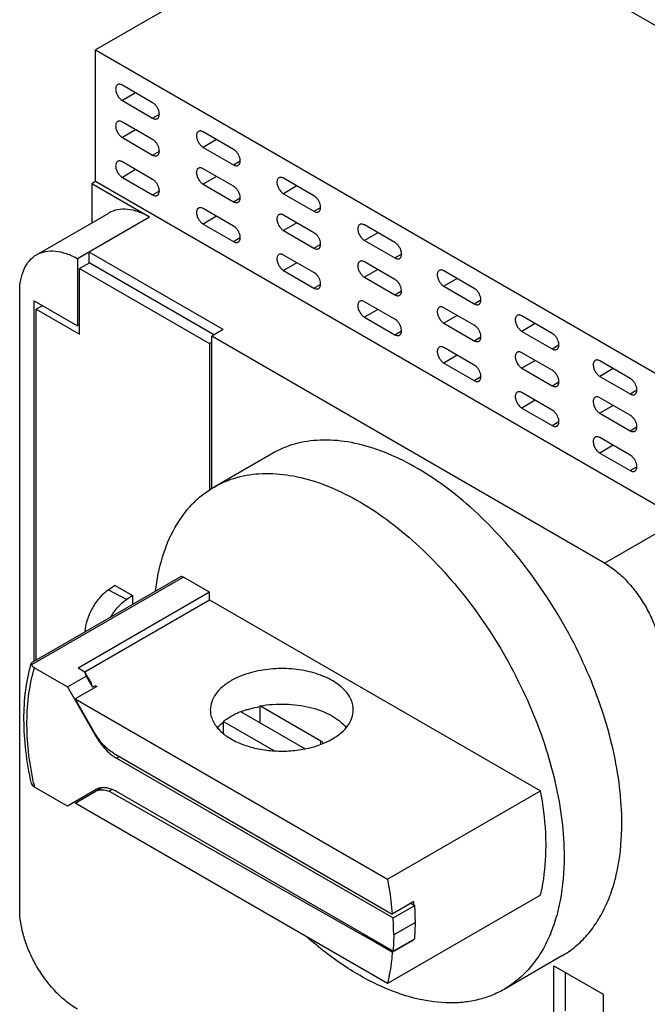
# Model space of a CAD drawing. Header units: millimetres. Extents: x 13 to 102, y 24 to 137.
# Tile 2 of 5: x 13 to 44, y 48 to 96. Entities that reach past the tile are written whole.
import ezdxf

# ---------------------------------------------------------------- set-up
doc = ezdxf.new("R2010")
doc.units = ezdxf.units.MM
doc.header["$LTSCALE"] = 10.491596
doc.layers.add('00_COMPONENTS', color=7, linetype='CONTINUOUS')

msp = doc.modelspace()

# ---------------------------------------------------------------- linework, layer by layer
at = {"layer": '00_COMPONENTS', "color": 7, "linetype": 'Continuous'}
for p, q in [((31.658, 103.309), (16.915, 94.797)), ((62.912, 85.265), (31.446, 103.432)), ((16.915, 88.347), (16.915, 94.797)), ((16.915, 94.797), (48.381, 76.631)), ((19.714, 92.213), (18.229, 93.07)), ((18.88, 92.695), (18.229, 92.312)), ((18.229, 92.312), (19.714, 91.455)), ((19.714, 91.455), (20.042, 91.648)), ((19.714, 90.408), (18.229, 91.266)), ((18.88, 90.89), (18.229, 90.508)), ((23.674, 89.927), (22.189, 90.784)), ((18.229, 90.508), (19.714, 89.651)), ((22.839, 90.408), (22.189, 90.026)), ((19.714, 89.651), (20.042, 89.843)), ((22.189, 90.026), (23.674, 89.169)), ((19.714, 88.457), (18.229, 89.314)), ((23.674, 89.169), (24.002, 89.362)), ((18.88, 88.939), (18.229, 88.557)), ((23.674, 88.122), (22.189, 88.979)), ((16.915, 88.347), (16.738, 88.245)), ((16.738, 88.245), (16.738, 86.332)), ((19.566, 86.612), (16.738, 88.245)), ((48.381, 70.18), (16.915, 88.347)), ((18.229, 88.557), (19.714, 87.699)), ((22.839, 88.604), (22.189, 88.222)), ((27.613, 87.652), (26.128, 88.51)), ((19.714, 87.699), (20.042, 87.892)), ((22.189, 88.222), (23.674, 87.365)), ((26.778, 88.134), (26.128, 87.752)), ((26.128, 87.752), (27.613, 86.895)), ((23.674, 87.365), (24.002, 87.557)), ((14.031, 84.769), (17.566, 86.81)), ((23.674, 86.171), (22.189, 87.028)), ((27.613, 86.895), (27.941, 87.087)), ((19.566, 86.612), (16.031, 84.571)), ((22.839, 86.652), (22.189, 86.27)), ((27.613, 85.848), (26.128, 86.705)), ((26.778, 86.33), (26.128, 85.948)), ((22.189, 86.27), (23.674, 85.413)), ((26.128, 85.948), (27.613, 85.09)), ((31.573, 85.366), (30.088, 86.224)), ((30.738, 85.848), (30.088, 85.466)), ((23.674, 85.413), (24.002, 85.606)), ((30.088, 85.466), (31.573, 84.609)), ((16.597, 84.359), (16.597, 84.897)), ((23.173, 81.101), (16.597, 84.897)), ((27.613, 85.09), (27.941, 85.283)), ((16.031, 84.571), (16.031, 81.279)), ((16.632, 84.379), (16.137, 84.094)), ((16.632, 84.379), (22.742, 80.852)), ((27.613, 83.897), (26.128, 84.754)), ((26.778, 84.378), (26.128, 83.996)), ((31.573, 83.562), (30.088, 84.419)), ((31.573, 84.609), (31.899, 84.801)), ((16.137, 80.876), (16.137, 84.094)), ((16.137, 84.094), (22.501, 80.419)), ((26.128, 83.996), (27.613, 83.139)), ((30.738, 84.044), (30.088, 83.662)), ((35.462, 83.121), (33.977, 83.978)), ((30.088, 83.662), (31.573, 82.804)), ((34.627, 83.603), (33.977, 83.221)), ((13.203, 52.727), (13.203, 82.938)), ((27.613, 83.139), (27.941, 83.332)), ((31.573, 82.804), (31.901, 82.997)), ((33.977, 83.221), (35.462, 82.363)), ((13.91, 64.861), (13.91, 82.504)), ((13.91, 82.504), (16.031, 81.279)), ((31.573, 81.61), (30.088, 82.468)), ((35.462, 82.363), (35.79, 82.556)), ((14.312, 82.272), (14.016, 82.101)), ((14.016, 64.922), (14.016, 82.101)), ((14.016, 82.101), (16.137, 80.876)), ((30.738, 82.092), (30.088, 81.71)), ((35.462, 81.317), (33.977, 82.174)), ((30.088, 81.71), (31.573, 80.853)), ((34.627, 81.798), (33.977, 81.416)), ((39.28, 80.917), (37.795, 81.774)), ((16.137, 81.341), (16.031, 81.279)), ((23.173, 81.101), (22.607, 80.774)), ((31.573, 80.853), (31.901, 81.045)), ((33.977, 81.416), (35.462, 80.559)), ((38.446, 81.398), (37.795, 81.016)), ((37.795, 81.016), (39.28, 80.159)), ((22.607, 73.324), (22.607, 80.774)), ((41.84, 69.67), (22.607, 80.774)), ((35.462, 80.559), (35.79, 80.752)), ((22.607, 80.481), (22.501, 80.419)), ((22.501, 80.419), (22.501, 73.259)), ((35.462, 79.365), (33.977, 80.222)), ((39.28, 80.159), (39.608, 80.352)), ((34.627, 79.847), (33.977, 79.465)), ((39.28, 79.112), (37.795, 79.969)), ((38.446, 79.594), (37.795, 79.212)), ((43.099, 78.712), (41.614, 79.569)), ((33.977, 79.465), (35.462, 78.607)), ((37.795, 79.212), (39.28, 78.354)), ((42.264, 79.194), (41.614, 78.812)), ((35.462, 78.607), (35.79, 78.8)), ((41.614, 78.812), (43.099, 77.954)), ((39.28, 78.354), (39.608, 78.547)), ((43.099, 77.954), (43.427, 78.147)), ((39.28, 77.161), (37.795, 78.018)), ((38.446, 77.642), (37.795, 77.26)), ((43.099, 76.908), (41.614, 77.765)), ((37.795, 77.26), (39.28, 76.403)), ((42.264, 77.389), (41.614, 77.007)), ((41.614, 77.007), (43.099, 76.15)), ((39.28, 76.403), (39.608, 76.596)), ((43.099, 76.15), (43.427, 76.343)), ((43.099, 74.956), (41.614, 75.813)), ((42.264, 75.438), (41.614, 75.056)), ((25.548, 75.027), (22.72, 73.394)), ((41.614, 75.056), (43.099, 74.198)), ((43.099, 74.198), (43.427, 74.391)), ((41.84, 69.67), (45.376, 71.711)), ((21.22, 68.98), (13.784, 64.687)), ((21.07, 68.995), (13.786, 64.79)), ((22.497, 68.243), (21.22, 68.98)), ((17.875, 68.568), (17.553, 68.358)), ((17.875, 68.568), (18.725, 68.077)), ((22.497, 68.243), (16.062, 64.528)), ((17.553, 68.357), (18.444, 67.894)), ((18.725, 68.077), (18.444, 67.894)), ((18.725, 68.077), (18.725, 67.641)), ((22.497, 67.876), (22.497, 68.243)), ((16.389, 64.349), (22.497, 67.876)), ((22.497, 67.876), (38.706, 58.518)), ((13.93, 64.535), (15.536, 63.607)), ((15.536, 63.607), (16.455, 64.138)), ((16.397, 64.335), (16.062, 64.528)), ((16.715, 63.784), (16.397, 64.335)), ((16.397, 64.335), (16.455, 64.138)), ((16.455, 64.138), (16.773, 63.587)), ((16.773, 63.587), (16.715, 63.784)), ((16.915, 63.668), (16.773, 63.587)), ((16.944, 63.618), (16.915, 63.668)), ((16.915, 63.668), (16.973, 63.635)), ((15.536, 63.607), (16.943, 61.171)), ((16.973, 63.635), (15.913, 63.022)), ((16.899, 61.315), (15.913, 63.022)), ((15.913, 63.022), (31.211, 54.19)), ((24.967, 62.674), (24.967, 61.857)), ((27.946, 60.954), (24.967, 62.674)), ((24.023, 62.402), (27.184, 60.577)), ((23.174, 61.912), (23.174, 61.323)), ((25.661, 60.477), (23.174, 61.912)), ((16.943, 61.171), (16.972, 61.188)), ((27.946, 60.793), (27.946, 60.954)), ((17.799, 60.364), (30.001, 53.32)), ((18.086, 60.198), (17.943, 60.115)), ((17.943, 60.115), (31.49, 52.294)), ((13.891, 58.872), (13.885, 58.901)), ((13.894, 58.872), (13.889, 58.9)), ((15.536, 57.769), (13.93, 58.697)), ((16.943, 58.581), (15.536, 57.769)), ((15.913, 57.919), (16.899, 58.489)), ((16.973, 58.532), (16.929, 58.557)), ((16.972, 58.531), (17.209, 58.668)), ((17.732, 58.584), (17.588, 58.501)), ((17.588, 58.501), (30, 51.452)), ((31.489, 50.661), (17.943, 58.482)), ((31.211, 54.19), (38.706, 58.518)), ((31.211, 49.087), (15.913, 57.919)), ((30.001, 53.32), (31.442, 52.483)), ((38.706, 53.414), (31.211, 49.087)), ((32.503, 53.096), (31.442, 52.483)), ((31.49, 52.294), (32.55, 52.907)), ((32.363, 53.015), (32.55, 52.907)), ((32.577, 52.074), (31.517, 51.462)), ((32.55, 51.274), (32.577, 52.074)), ((30.06, 51.487), (30, 51.452)), ((31.449, 50.615), (30, 51.452)), ((31.449, 50.615), (32.51, 51.228)), ((31.517, 51.462), (31.489, 50.661)), ((31.489, 50.661), (32.55, 51.274)), ((32.51, 51.228), (32.49, 51.239)), ((39.748, 50.432), (36.92, 48.799)), ((39.366, 49.951), (41.77, 48.563)), ((39.366, 47.42), (39.366, 49.951)), ((39.931, 47.747), (39.931, 49.625)), ((41.77, 48.563), (41.77, 46.032))]:
    msp.add_line(p, q, dxfattribs=at)
for centre, radius, start, end in [((25.679, 58.29), 4.409, 107.9425, 111.6829), ((24.825, 59.899), 2.604, 126.0123, 129.3584), ((18.96, 61.871), 2.029, 235.7616, 239.9239), ((30.174, 62.371), 16.655, 192.1253, 192.7447), ((18.753, 52.038), 13.79, 3.6959, 4.3988), ((19.729, 52.07), 12.848, 0.0175, 3.7315), ((18.429, 51.45), 13.088, 0.0515, 3.6975)]:
    msp.add_arc(centre, radius, start, end, dxfattribs=at)
for points, knots in [([(17.999, 93.094), (17.983, 93.085), (17.954, 93.061), (17.923, 93.011), (17.905, 92.949), (17.901, 92.904), (17.901, 92.881)], [0, 0, 0, 0, 0.217771, 0.450741, 0.710256, 1, 1, 1, 1]), ([(18.229, 93.07), (18.209, 93.082), (18.169, 93.101), (18.107, 93.116), (18.049, 93.115), (18.014, 93.102), (17.999, 93.094)], [0, 0, 0, 0, 0.289331, 0.548966, 0.782272, 1, 1, 1, 1]), ([(17.901, 92.881), (17.901, 92.827), (17.921, 92.713), (17.992, 92.554), (18.094, 92.414), (18.183, 92.339), (18.229, 92.312)], [0, 0, 0, 0, 0.237254, 0.500001, 0.762748, 1, 1, 1, 1]), ([(19.947, 91.433), (19.959, 91.44), (19.98, 91.457), (20.016, 91.502), (20.042, 91.581), (20.044, 91.69), (20.02, 91.81), (19.97, 91.931), (19.9, 92.045), (19.815, 92.142), (19.748, 92.193), (19.714, 92.213)], [0, 0, 0, 0, 0.042882, 0.087593, 0.187194, 0.304663, 0.438435, 0.582783, 0.729862, 0.871388, 1, 1, 1, 1]), ([(17.999, 91.289), (17.983, 91.281), (17.954, 91.257), (17.923, 91.207), (17.905, 91.145), (17.901, 91.1), (17.901, 91.076)], [0, 0, 0, 0, 0.217771, 0.450741, 0.710256, 1, 1, 1, 1]), ([(18.229, 91.266), (18.209, 91.277), (18.169, 91.296), (18.107, 91.312), (18.049, 91.31), (18.014, 91.298), (17.999, 91.289)], [0, 0, 0, 0, 0.289331, 0.548966, 0.782272, 1, 1, 1, 1]), ([(19.714, 91.455), (19.735, 91.443), (19.775, 91.424), (19.838, 91.409), (19.897, 91.411), (19.932, 91.424), (19.947, 91.433)], [0, 0, 0, 0, 0.289745, 0.549274, 0.782245, 1, 1, 1, 1]), ([(17.901, 91.076), (17.901, 91.022), (17.921, 90.909), (17.992, 90.75), (18.094, 90.609), (18.183, 90.535), (18.229, 90.508)], [0, 0, 0, 0, 0.237254, 0.500001, 0.762748, 1, 1, 1, 1]), ([(21.958, 90.808), (21.943, 90.799), (21.914, 90.775), (21.883, 90.725), (21.865, 90.663), (21.861, 90.618), (21.861, 90.595)], [0, 0, 0, 0, 0.217771, 0.450741, 0.710256, 1, 1, 1, 1]), ([(22.189, 90.784), (22.169, 90.796), (22.129, 90.815), (22.067, 90.83), (22.009, 90.829), (21.974, 90.816), (21.958, 90.808)], [0, 0, 0, 0, 0.289331, 0.548966, 0.782272, 1, 1, 1, 1]), ([(19.947, 89.629), (19.959, 89.635), (19.98, 89.652), (20.016, 89.698), (20.042, 89.776), (20.044, 89.885), (20.02, 90.005), (19.97, 90.127), (19.9, 90.241), (19.815, 90.337), (19.748, 90.389), (19.714, 90.408)], [0, 0, 0, 0, 0.042882, 0.087593, 0.187194, 0.304663, 0.438435, 0.582783, 0.729862, 0.871388, 1, 1, 1, 1]), ([(21.861, 90.595), (21.861, 90.541), (21.881, 90.427), (21.951, 90.268), (22.054, 90.127), (22.142, 90.053), (22.189, 90.026)], [0, 0, 0, 0, 0.237254, 0.500001, 0.762748, 1, 1, 1, 1]), ([(23.907, 89.147), (23.919, 89.154), (23.94, 89.17), (23.976, 89.216), (24.002, 89.295), (24.004, 89.403), (23.979, 89.523), (23.93, 89.645), (23.86, 89.759), (23.775, 89.856), (23.708, 89.907), (23.674, 89.927)], [0, 0, 0, 0, 0.042882, 0.087593, 0.187194, 0.304663, 0.438435, 0.582783, 0.729862, 0.871388, 1, 1, 1, 1]), ([(17.999, 89.338), (17.983, 89.329), (17.954, 89.305), (17.923, 89.255), (17.905, 89.193), (17.901, 89.148), (17.901, 89.125)], [0, 0, 0, 0, 0.217771, 0.450741, 0.710256, 1, 1, 1, 1]), ([(18.229, 89.314), (18.209, 89.326), (18.169, 89.345), (18.107, 89.36), (18.049, 89.359), (18.014, 89.347), (17.999, 89.338)], [0, 0, 0, 0, 0.289331, 0.548966, 0.782272, 1, 1, 1, 1]), ([(19.714, 89.651), (19.735, 89.639), (19.775, 89.619), (19.838, 89.604), (19.897, 89.606), (19.932, 89.619), (19.947, 89.629)], [0, 0, 0, 0, 0.289745, 0.549274, 0.782245, 1, 1, 1, 1]), ([(17.901, 89.125), (17.901, 89.071), (17.921, 88.958), (17.992, 88.798), (18.094, 88.658), (18.183, 88.583), (18.229, 88.557)], [0, 0, 0, 0, 0.237254, 0.500001, 0.762748, 1, 1, 1, 1]), ([(21.958, 89.003), (21.943, 88.995), (21.914, 88.971), (21.883, 88.921), (21.865, 88.859), (21.861, 88.814), (21.861, 88.79)], [0, 0, 0, 0, 0.217771, 0.450741, 0.710256, 1, 1, 1, 1]), ([(21.861, 88.79), (21.861, 88.736), (21.881, 88.623), (21.951, 88.463), (22.054, 88.323), (22.142, 88.249), (22.189, 88.222)], [0, 0, 0, 0, 0.237254, 0.500001, 0.762748, 1, 1, 1, 1]), ([(22.189, 88.979), (22.169, 88.991), (22.129, 89.01), (22.067, 89.025), (22.009, 89.024), (21.974, 89.012), (21.958, 89.003)], [0, 0, 0, 0, 0.289331, 0.548966, 0.782272, 1, 1, 1, 1]), ([(23.674, 89.169), (23.694, 89.157), (23.735, 89.138), (23.798, 89.123), (23.857, 89.125), (23.892, 89.138), (23.907, 89.147)], [0, 0, 0, 0, 0.289745, 0.549274, 0.782245, 1, 1, 1, 1]), ([(19.947, 87.677), (19.959, 87.684), (19.98, 87.701), (20.016, 87.746), (20.042, 87.825), (20.044, 87.934), (20.02, 88.054), (19.97, 88.175), (19.9, 88.289), (19.815, 88.386), (19.748, 88.437), (19.714, 88.457)], [0, 0, 0, 0, 0.042882, 0.087593, 0.187194, 0.304663, 0.438435, 0.582783, 0.729862, 0.871388, 1, 1, 1, 1]), ([(25.897, 88.534), (25.882, 88.525), (25.853, 88.501), (25.822, 88.451), (25.804, 88.389), (25.8, 88.344), (25.8, 88.32)], [0, 0, 0, 0, 0.217771, 0.450741, 0.710256, 1, 1, 1, 1]), ([(25.8, 88.32), (25.8, 88.267), (25.82, 88.153), (25.89, 87.994), (25.993, 87.853), (26.081, 87.779), (26.128, 87.752)], [0, 0, 0, 0, 0.237254, 0.500001, 0.762748, 1, 1, 1, 1]), ([(26.128, 88.51), (26.108, 88.521), (26.068, 88.541), (26.006, 88.556), (25.948, 88.555), (25.913, 88.542), (25.897, 88.534)], [0, 0, 0, 0, 0.289331, 0.548966, 0.782272, 1, 1, 1, 1]), ([(23.907, 87.342), (23.919, 87.349), (23.94, 87.366), (23.976, 87.412), (24.002, 87.49), (24.004, 87.599), (23.979, 87.719), (23.93, 87.841), (23.86, 87.955), (23.775, 88.051), (23.708, 88.102), (23.674, 88.122)], [0, 0, 0, 0, 0.042882, 0.087593, 0.187194, 0.304663, 0.438435, 0.582783, 0.729862, 0.871388, 1, 1, 1, 1]), ([(19.714, 87.699), (19.735, 87.687), (19.775, 87.668), (19.838, 87.653), (19.897, 87.655), (19.932, 87.668), (19.947, 87.677)], [0, 0, 0, 0, 0.289745, 0.549274, 0.782245, 1, 1, 1, 1]), ([(23.674, 87.365), (23.694, 87.353), (23.735, 87.333), (23.798, 87.318), (23.857, 87.32), (23.892, 87.333), (23.907, 87.342)], [0, 0, 0, 0, 0.289745, 0.549274, 0.782245, 1, 1, 1, 1]), ([(27.846, 86.873), (27.858, 86.879), (27.879, 86.896), (27.915, 86.942), (27.941, 87.02), (27.943, 87.129), (27.918, 87.249), (27.869, 87.371), (27.799, 87.485), (27.714, 87.582), (27.647, 87.633), (27.613, 87.652)], [0, 0, 0, 0, 0.042882, 0.087593, 0.187194, 0.304663, 0.438435, 0.582783, 0.729862, 0.871388, 1, 1, 1, 1]), ([(19.566, 86.612), (19.391, 86.713), (19.042, 86.879), (18.505, 87.009), (18.002, 86.996), (17.698, 86.886), (17.566, 86.81)], [0, 0, 0, 0, 0.289775, 0.549069, 0.782225, 1, 1, 1, 1]), ([(21.958, 87.052), (21.943, 87.043), (21.914, 87.019), (21.883, 86.969), (21.865, 86.907), (21.861, 86.862), (21.861, 86.839)], [0, 0, 0, 0, 0.217771, 0.450741, 0.710256, 1, 1, 1, 1]), ([(21.861, 86.839), (21.861, 86.785), (21.881, 86.671), (21.951, 86.512), (22.054, 86.371), (22.142, 86.297), (22.189, 86.27)], [0, 0, 0, 0, 0.237254, 0.500001, 0.762748, 1, 1, 1, 1]), ([(22.189, 87.028), (22.169, 87.04), (22.129, 87.059), (22.067, 87.074), (22.009, 87.073), (21.974, 87.06), (21.958, 87.052)], [0, 0, 0, 0, 0.289331, 0.548966, 0.782272, 1, 1, 1, 1]), ([(27.613, 86.895), (27.633, 86.883), (27.674, 86.864), (27.737, 86.849), (27.796, 86.85), (27.831, 86.864), (27.846, 86.873)], [0, 0, 0, 0, 0.289745, 0.549274, 0.782245, 1, 1, 1, 1]), ([(25.897, 86.729), (25.882, 86.72), (25.853, 86.696), (25.822, 86.646), (25.804, 86.585), (25.8, 86.54), (25.8, 86.516)], [0, 0, 0, 0, 0.217771, 0.450741, 0.710256, 1, 1, 1, 1]), ([(25.8, 86.516), (25.8, 86.462), (25.82, 86.349), (25.89, 86.189), (25.993, 86.049), (26.081, 85.975), (26.128, 85.948)], [0, 0, 0, 0, 0.237254, 0.500001, 0.762748, 1, 1, 1, 1]), ([(26.128, 86.705), (26.108, 86.717), (26.068, 86.736), (26.006, 86.751), (25.948, 86.75), (25.913, 86.738), (25.897, 86.729)], [0, 0, 0, 0, 0.289331, 0.548966, 0.782272, 1, 1, 1, 1]), ([(23.907, 85.391), (23.919, 85.398), (23.94, 85.414), (23.976, 85.46), (24.002, 85.539), (24.004, 85.648), (23.979, 85.767), (23.93, 85.889), (23.86, 86.003), (23.775, 86.1), (23.708, 86.151), (23.674, 86.171)], [0, 0, 0, 0, 0.042882, 0.087593, 0.187194, 0.304663, 0.438435, 0.582783, 0.729862, 0.871388, 1, 1, 1, 1]), ([(27.846, 85.068), (27.858, 85.075), (27.879, 85.092), (27.915, 85.138), (27.941, 85.216), (27.943, 85.325), (27.918, 85.445), (27.869, 85.566), (27.799, 85.68), (27.714, 85.777), (27.647, 85.828), (27.613, 85.848)], [0, 0, 0, 0, 0.042882, 0.087593, 0.187194, 0.304663, 0.438435, 0.582783, 0.729862, 0.871388, 1, 1, 1, 1]), ([(29.857, 86.247), (29.842, 86.239), (29.813, 86.215), (29.782, 86.165), (29.763, 86.103), (29.76, 86.058), (29.76, 86.034)], [0, 0, 0, 0, 0.217771, 0.450741, 0.710256, 1, 1, 1, 1]), ([(29.76, 86.034), (29.76, 85.98), (29.78, 85.867), (29.85, 85.708), (29.953, 85.567), (30.041, 85.493), (30.088, 85.466)], [0, 0, 0, 0, 0.237254, 0.500001, 0.762748, 1, 1, 1, 1]), ([(30.088, 86.224), (30.068, 86.235), (30.027, 86.254), (29.966, 86.27), (29.908, 86.268), (29.873, 86.256), (29.857, 86.247)], [0, 0, 0, 0, 0.289331, 0.548966, 0.782272, 1, 1, 1, 1]), ([(23.674, 85.413), (23.694, 85.401), (23.735, 85.382), (23.798, 85.367), (23.857, 85.369), (23.892, 85.382), (23.907, 85.391)], [0, 0, 0, 0, 0.289745, 0.549274, 0.782245, 1, 1, 1, 1]), ([(31.901, 84.798), (31.901, 84.852), (31.881, 84.965), (31.81, 85.125), (31.707, 85.265), (31.619, 85.339), (31.573, 85.366)], [0, 0, 0, 0, 0.237254, 0.500001, 0.762748, 1, 1, 1, 1]), ([(14.031, 84.769), (14.163, 84.845), (14.466, 84.955), (14.97, 84.968), (15.506, 84.838), (15.855, 84.672), (16.031, 84.571)], [0, 0, 0, 0, 0.217775, 0.450931, 0.710225, 1, 1, 1, 1]), ([(27.613, 85.09), (27.633, 85.079), (27.674, 85.059), (27.737, 85.044), (27.796, 85.046), (27.831, 85.059), (27.846, 85.068)], [0, 0, 0, 0, 0.289745, 0.549274, 0.782245, 1, 1, 1, 1]), ([(13.203, 82.938), (13.203, 83.14), (13.233, 83.526), (13.389, 84.055), (13.652, 84.485), (13.899, 84.693), (14.031, 84.769)], [0, 0, 0, 0, 0.289776, 0.54907, 0.782226, 1, 1, 1, 1]), ([(25.897, 84.778), (25.882, 84.769), (25.853, 84.745), (25.822, 84.695), (25.804, 84.633), (25.8, 84.588), (25.8, 84.564)], [0, 0, 0, 0, 0.217771, 0.450741, 0.710256, 1, 1, 1, 1]), ([(25.8, 84.564), (25.8, 84.511), (25.82, 84.397), (25.89, 84.238), (25.993, 84.097), (26.081, 84.023), (26.128, 83.996)], [0, 0, 0, 0, 0.237254, 0.500001, 0.762748, 1, 1, 1, 1]), ([(26.128, 84.754), (26.108, 84.766), (26.068, 84.785), (26.006, 84.8), (25.948, 84.799), (25.913, 84.786), (25.897, 84.778)], [0, 0, 0, 0, 0.289331, 0.548966, 0.782272, 1, 1, 1, 1]), ([(29.857, 84.443), (29.842, 84.434), (29.813, 84.41), (29.782, 84.36), (29.763, 84.298), (29.76, 84.253), (29.76, 84.23)], [0, 0, 0, 0, 0.217771, 0.450741, 0.710256, 1, 1, 1, 1]), ([(30.088, 84.419), (30.068, 84.431), (30.027, 84.45), (29.966, 84.465), (29.908, 84.464), (29.873, 84.452), (29.857, 84.443)], [0, 0, 0, 0, 0.289331, 0.548966, 0.782272, 1, 1, 1, 1]), ([(31.573, 84.609), (31.593, 84.597), (31.634, 84.578), (31.697, 84.562), (31.756, 84.564), (31.791, 84.578), (31.806, 84.587)], [0, 0, 0, 0, 0.289743, 0.549258, 0.782228, 1, 1, 1, 1]), ([(31.806, 84.587), (31.821, 84.596), (31.849, 84.62), (31.879, 84.669), (31.897, 84.73), (31.901, 84.775), (31.901, 84.798)], [0, 0, 0, 0, 0.217727, 0.451033, 0.710668, 1, 1, 1, 1]), ([(27.846, 83.117), (27.858, 83.124), (27.879, 83.14), (27.915, 83.186), (27.941, 83.264), (27.943, 83.373), (27.918, 83.493), (27.869, 83.615), (27.799, 83.729), (27.714, 83.826), (27.647, 83.877), (27.613, 83.897)], [0, 0, 0, 0, 0.042882, 0.087593, 0.187194, 0.304663, 0.438435, 0.582783, 0.729862, 0.871388, 1, 1, 1, 1]), ([(29.76, 84.23), (29.76, 84.176), (29.78, 84.063), (29.85, 83.903), (29.953, 83.763), (30.041, 83.688), (30.088, 83.662)], [0, 0, 0, 0, 0.237254, 0.500001, 0.762748, 1, 1, 1, 1]), ([(33.746, 84.002), (33.731, 83.993), (33.702, 83.969), (33.671, 83.919), (33.652, 83.858), (33.649, 83.813), (33.649, 83.789)], [0, 0, 0, 0, 0.217771, 0.450741, 0.710256, 1, 1, 1, 1]), ([(33.977, 83.978), (33.957, 83.99), (33.916, 84.009), (33.855, 84.024), (33.797, 84.023), (33.762, 84.011), (33.746, 84.002)], [0, 0, 0, 0, 0.289331, 0.548966, 0.782272, 1, 1, 1, 1]), ([(31.806, 82.782), (31.817, 82.789), (31.839, 82.806), (31.875, 82.851), (31.901, 82.93), (31.903, 83.039), (31.878, 83.159), (31.829, 83.28), (31.759, 83.394), (31.673, 83.491), (31.607, 83.542), (31.573, 83.562)], [0, 0, 0, 0, 0.042882, 0.087593, 0.187194, 0.304663, 0.438435, 0.582783, 0.729862, 0.871388, 1, 1, 1, 1]), ([(33.649, 83.789), (33.649, 83.735), (33.669, 83.622), (33.739, 83.462), (33.842, 83.322), (33.93, 83.248), (33.977, 83.221)], [0, 0, 0, 0, 0.237254, 0.500001, 0.762748, 1, 1, 1, 1]), ([(27.613, 83.139), (27.633, 83.127), (27.674, 83.108), (27.737, 83.093), (27.796, 83.095), (27.831, 83.108), (27.846, 83.117)], [0, 0, 0, 0, 0.289745, 0.549274, 0.782245, 1, 1, 1, 1]), ([(35.695, 82.341), (35.707, 82.348), (35.728, 82.365), (35.764, 82.411), (35.79, 82.489), (35.792, 82.598), (35.767, 82.718), (35.718, 82.839), (35.648, 82.953), (35.563, 83.05), (35.496, 83.101), (35.462, 83.121)], [0, 0, 0, 0, 0.042882, 0.087593, 0.187194, 0.304663, 0.438435, 0.582783, 0.729862, 0.871388, 1, 1, 1, 1]), ([(29.857, 82.492), (29.842, 82.483), (29.813, 82.459), (29.782, 82.409), (29.763, 82.347), (29.76, 82.302), (29.76, 82.278)], [0, 0, 0, 0, 0.217771, 0.450741, 0.710256, 1, 1, 1, 1]), ([(30.088, 82.468), (30.068, 82.479), (30.027, 82.499), (29.966, 82.514), (29.908, 82.513), (29.873, 82.5), (29.857, 82.492)], [0, 0, 0, 0, 0.289331, 0.548966, 0.782272, 1, 1, 1, 1]), ([(31.573, 82.804), (31.593, 82.792), (31.634, 82.773), (31.697, 82.758), (31.756, 82.76), (31.791, 82.773), (31.806, 82.782)], [0, 0, 0, 0, 0.289745, 0.549274, 0.782245, 1, 1, 1, 1]), ([(29.76, 82.278), (29.76, 82.225), (29.78, 82.111), (29.85, 81.952), (29.953, 81.811), (30.041, 81.737), (30.088, 81.71)], [0, 0, 0, 0, 0.237254, 0.500001, 0.762748, 1, 1, 1, 1]), ([(33.746, 82.198), (33.731, 82.189), (33.702, 82.165), (33.671, 82.115), (33.652, 82.053), (33.649, 82.008), (33.649, 81.984)], [0, 0, 0, 0, 0.217771, 0.450741, 0.710256, 1, 1, 1, 1]), ([(33.649, 81.984), (33.649, 81.931), (33.669, 81.817), (33.739, 81.658), (33.842, 81.517), (33.93, 81.443), (33.977, 81.416)], [0, 0, 0, 0, 0.237254, 0.500001, 0.762748, 1, 1, 1, 1]), ([(33.977, 82.174), (33.957, 82.186), (33.916, 82.205), (33.855, 82.22), (33.797, 82.219), (33.762, 82.206), (33.746, 82.198)], [0, 0, 0, 0, 0.289331, 0.548966, 0.782272, 1, 1, 1, 1]), ([(35.462, 82.363), (35.482, 82.352), (35.523, 82.332), (35.586, 82.317), (35.645, 82.319), (35.68, 82.332), (35.695, 82.341)], [0, 0, 0, 0, 0.289745, 0.549274, 0.782245, 1, 1, 1, 1]), ([(31.806, 80.831), (31.817, 80.837), (31.839, 80.854), (31.875, 80.9), (31.901, 80.978), (31.903, 81.087), (31.878, 81.207), (31.829, 81.329), (31.759, 81.443), (31.673, 81.54), (31.607, 81.591), (31.573, 81.61)], [0, 0, 0, 0, 0.042882, 0.087593, 0.187194, 0.304663, 0.438435, 0.582783, 0.729862, 0.871388, 1, 1, 1, 1]), ([(37.565, 81.798), (37.549, 81.789), (37.52, 81.765), (37.489, 81.715), (37.471, 81.653), (37.467, 81.608), (37.467, 81.584)], [0, 0, 0, 0, 0.217771, 0.450741, 0.710256, 1, 1, 1, 1]), ([(37.467, 81.584), (37.467, 81.531), (37.487, 81.417), (37.558, 81.258), (37.661, 81.117), (37.749, 81.043), (37.795, 81.016)], [0, 0, 0, 0, 0.237254, 0.500001, 0.762748, 1, 1, 1, 1]), ([(37.795, 81.774), (37.775, 81.785), (37.735, 81.805), (37.673, 81.82), (37.615, 81.819), (37.58, 81.806), (37.565, 81.798)], [0, 0, 0, 0, 0.289331, 0.548966, 0.782272, 1, 1, 1, 1]), ([(35.695, 80.537), (35.707, 80.543), (35.728, 80.56), (35.764, 80.606), (35.79, 80.684), (35.792, 80.793), (35.767, 80.913), (35.718, 81.035), (35.648, 81.149), (35.563, 81.246), (35.496, 81.297), (35.462, 81.317)], [0, 0, 0, 0, 0.042882, 0.087593, 0.187194, 0.304663, 0.438435, 0.582783, 0.729862, 0.871388, 1, 1, 1, 1]), ([(31.573, 80.853), (31.593, 80.841), (31.634, 80.822), (31.697, 80.807), (31.756, 80.808), (31.791, 80.822), (31.806, 80.831)], [0, 0, 0, 0, 0.289745, 0.549274, 0.782245, 1, 1, 1, 1]), ([(35.462, 80.559), (35.482, 80.547), (35.523, 80.528), (35.586, 80.513), (35.645, 80.515), (35.68, 80.528), (35.695, 80.537)], [0, 0, 0, 0, 0.289745, 0.549274, 0.782245, 1, 1, 1, 1]), ([(39.514, 80.137), (39.525, 80.143), (39.546, 80.16), (39.582, 80.206), (39.608, 80.284), (39.61, 80.393), (39.586, 80.513), (39.536, 80.635), (39.466, 80.749), (39.381, 80.846), (39.314, 80.897), (39.28, 80.917)], [0, 0, 0, 0, 0.042882, 0.087593, 0.187194, 0.304663, 0.438435, 0.582783, 0.729862, 0.871388, 1, 1, 1, 1]), ([(33.746, 80.246), (33.731, 80.237), (33.702, 80.214), (33.671, 80.163), (33.652, 80.102), (33.649, 80.057), (33.649, 80.033)], [0, 0, 0, 0, 0.217771, 0.450741, 0.710256, 1, 1, 1, 1]), ([(33.649, 80.033), (33.649, 79.979), (33.669, 79.866), (33.739, 79.706), (33.842, 79.566), (33.93, 79.492), (33.977, 79.465)], [0, 0, 0, 0, 0.237254, 0.500001, 0.762748, 1, 1, 1, 1]), ([(33.977, 80.222), (33.957, 80.234), (33.916, 80.253), (33.855, 80.268), (33.797, 80.267), (33.762, 80.255), (33.746, 80.246)], [0, 0, 0, 0, 0.289331, 0.548966, 0.782272, 1, 1, 1, 1]), ([(39.28, 80.159), (39.301, 80.147), (39.342, 80.128), (39.404, 80.113), (39.463, 80.114), (39.498, 80.128), (39.514, 80.137)], [0, 0, 0, 0, 0.289745, 0.549274, 0.782245, 1, 1, 1, 1]), ([(37.565, 79.993), (37.549, 79.984), (37.52, 79.96), (37.489, 79.91), (37.471, 79.849), (37.467, 79.804), (37.467, 79.78)], [0, 0, 0, 0, 0.217771, 0.450741, 0.710256, 1, 1, 1, 1]), ([(37.467, 79.78), (37.467, 79.726), (37.487, 79.613), (37.558, 79.453), (37.661, 79.313), (37.749, 79.239), (37.795, 79.212)], [0, 0, 0, 0, 0.237254, 0.500001, 0.762748, 1, 1, 1, 1]), ([(37.795, 79.969), (37.775, 79.981), (37.735, 80), (37.673, 80.015), (37.615, 80.014), (37.58, 80.002), (37.565, 79.993)], [0, 0, 0, 0, 0.289331, 0.548966, 0.782272, 1, 1, 1, 1]), ([(41.383, 79.593), (41.368, 79.584), (41.339, 79.56), (41.308, 79.51), (41.289, 79.449), (41.286, 79.404), (41.286, 79.38)], [0, 0, 0, 0, 0.217771, 0.450741, 0.710256, 1, 1, 1, 1]), ([(41.614, 79.569), (41.593, 79.581), (41.553, 79.6), (41.491, 79.615), (41.433, 79.614), (41.398, 79.602), (41.383, 79.593)], [0, 0, 0, 0, 0.289331, 0.548966, 0.782272, 1, 1, 1, 1]), ([(35.695, 78.585), (35.707, 78.592), (35.728, 78.609), (35.764, 78.655), (35.79, 78.733), (35.792, 78.842), (35.767, 78.962), (35.718, 79.084), (35.648, 79.197), (35.563, 79.294), (35.496, 79.345), (35.462, 79.365)], [0, 0, 0, 0, 0.042882, 0.087593, 0.187194, 0.304663, 0.438435, 0.582783, 0.729862, 0.871388, 1, 1, 1, 1]), ([(39.514, 78.332), (39.525, 78.339), (39.546, 78.356), (39.582, 78.402), (39.608, 78.48), (39.61, 78.589), (39.586, 78.709), (39.536, 78.831), (39.466, 78.944), (39.381, 79.041), (39.314, 79.092), (39.28, 79.112)], [0, 0, 0, 0, 0.042882, 0.087593, 0.187194, 0.304663, 0.438435, 0.582783, 0.729862, 0.871388, 1, 1, 1, 1]), ([(41.286, 79.38), (41.286, 79.326), (41.306, 79.213), (41.376, 79.053), (41.479, 78.913), (41.567, 78.839), (41.614, 78.812)], [0, 0, 0, 0, 0.237254, 0.500001, 0.762748, 1, 1, 1, 1]), ([(35.462, 78.607), (35.482, 78.596), (35.523, 78.576), (35.586, 78.561), (35.645, 78.563), (35.68, 78.576), (35.695, 78.585)], [0, 0, 0, 0, 0.289745, 0.549274, 0.782245, 1, 1, 1, 1]), ([(43.332, 77.932), (43.343, 77.939), (43.365, 77.956), (43.4, 78.002), (43.427, 78.08), (43.429, 78.189), (43.404, 78.309), (43.355, 78.43), (43.285, 78.544), (43.199, 78.641), (43.133, 78.692), (43.099, 78.712)], [0, 0, 0, 0, 0.042882, 0.087593, 0.187194, 0.304663, 0.438435, 0.582783, 0.729862, 0.871388, 1, 1, 1, 1]), ([(39.28, 78.354), (39.301, 78.343), (39.342, 78.323), (39.404, 78.308), (39.463, 78.31), (39.498, 78.323), (39.514, 78.332)], [0, 0, 0, 0, 0.289745, 0.549274, 0.782245, 1, 1, 1, 1]), ([(37.565, 78.042), (37.549, 78.033), (37.52, 78.009), (37.489, 77.959), (37.471, 77.897), (37.467, 77.852), (37.467, 77.829)], [0, 0, 0, 0, 0.217771, 0.450741, 0.710256, 1, 1, 1, 1]), ([(37.467, 77.829), (37.467, 77.775), (37.487, 77.661), (37.558, 77.502), (37.661, 77.361), (37.749, 77.287), (37.795, 77.26)], [0, 0, 0, 0, 0.237254, 0.500001, 0.762748, 1, 1, 1, 1]), ([(37.795, 78.018), (37.775, 78.03), (37.735, 78.049), (37.673, 78.064), (37.615, 78.063), (37.58, 78.05), (37.565, 78.042)], [0, 0, 0, 0, 0.289331, 0.548966, 0.782272, 1, 1, 1, 1]), ([(41.383, 77.789), (41.368, 77.78), (41.339, 77.756), (41.308, 77.706), (41.289, 77.644), (41.286, 77.599), (41.286, 77.575)], [0, 0, 0, 0, 0.217771, 0.450741, 0.710256, 1, 1, 1, 1]), ([(41.614, 77.765), (41.593, 77.777), (41.553, 77.796), (41.491, 77.811), (41.433, 77.81), (41.398, 77.797), (41.383, 77.789)], [0, 0, 0, 0, 0.289331, 0.548966, 0.782272, 1, 1, 1, 1]), ([(43.099, 77.954), (43.119, 77.943), (43.16, 77.923), (43.223, 77.908), (43.281, 77.91), (43.317, 77.923), (43.332, 77.932)], [0, 0, 0, 0, 0.289745, 0.549274, 0.782245, 1, 1, 1, 1]), ([(39.514, 76.381), (39.525, 76.388), (39.546, 76.404), (39.582, 76.45), (39.608, 76.528), (39.61, 76.637), (39.586, 76.757), (39.536, 76.879), (39.466, 76.993), (39.381, 77.09), (39.314, 77.141), (39.28, 77.161)], [0, 0, 0, 0, 0.042882, 0.087593, 0.187194, 0.304663, 0.438435, 0.582783, 0.729862, 0.871388, 1, 1, 1, 1]), ([(41.286, 77.575), (41.286, 77.522), (41.306, 77.408), (41.376, 77.249), (41.479, 77.108), (41.567, 77.034), (41.614, 77.007)], [0, 0, 0, 0, 0.237254, 0.500001, 0.762748, 1, 1, 1, 1]), ([(43.332, 76.128), (43.343, 76.134), (43.365, 76.151), (43.4, 76.197), (43.427, 76.275), (43.429, 76.384), (43.404, 76.504), (43.355, 76.626), (43.285, 76.74), (43.199, 76.837), (43.133, 76.888), (43.099, 76.908)], [0, 0, 0, 0, 0.042882, 0.087593, 0.187194, 0.304663, 0.438435, 0.582783, 0.729862, 0.871388, 1, 1, 1, 1]), ([(39.28, 76.403), (39.301, 76.391), (39.342, 76.372), (39.404, 76.357), (39.463, 76.359), (39.498, 76.372), (39.514, 76.381)], [0, 0, 0, 0, 0.289745, 0.549274, 0.782245, 1, 1, 1, 1]), ([(42.689, 56.932), (42.689, 57.522), (42.609, 58.738), (42.281, 60.585), (41.747, 62.478), (41.019, 64.375), (40.112, 66.238), (39.046, 68.025), (37.844, 69.7), (36.53, 71.226), (35.134, 72.571), (33.684, 73.706), (32.21, 74.607), (30.743, 75.256), (29.311, 75.636), (27.943, 75.737), (26.669, 75.55), (25.898, 75.229), (25.547, 75.027)], [0, 0, 0, 0, 0.062389, 0.128748, 0.198349, 0.270339, 0.343727, 0.417472, 0.490509, 0.561808, 0.630416, 0.695513, 0.75647, 0.812915, 0.864823, 0.912604, 0.957186, 1, 1, 1, 1]), ([(41.383, 75.837), (41.368, 75.828), (41.339, 75.805), (41.308, 75.754), (41.289, 75.693), (41.286, 75.648), (41.286, 75.624)], [0, 0, 0, 0, 0.217771, 0.450741, 0.710256, 1, 1, 1, 1]), ([(41.614, 75.813), (41.593, 75.825), (41.553, 75.844), (41.491, 75.859), (41.433, 75.858), (41.398, 75.846), (41.383, 75.837)], [0, 0, 0, 0, 0.289331, 0.548966, 0.782272, 1, 1, 1, 1]), ([(43.099, 76.15), (43.119, 76.138), (43.16, 76.119), (43.223, 76.104), (43.281, 76.106), (43.317, 76.119), (43.332, 76.128)], [0, 0, 0, 0, 0.289745, 0.549274, 0.782245, 1, 1, 1, 1]), ([(41.286, 75.624), (41.286, 75.57), (41.306, 75.457), (41.376, 75.297), (41.479, 75.157), (41.567, 75.083), (41.614, 75.056)], [0, 0, 0, 0, 0.237254, 0.500001, 0.762748, 1, 1, 1, 1]), ([(43.332, 74.176), (43.343, 74.183), (43.365, 74.2), (43.4, 74.246), (43.427, 74.324), (43.429, 74.433), (43.404, 74.553), (43.355, 74.675), (43.285, 74.788), (43.199, 74.885), (43.133, 74.936), (43.099, 74.956)], [0, 0, 0, 0, 0.042882, 0.087593, 0.187194, 0.304663, 0.438435, 0.582783, 0.729862, 0.871388, 1, 1, 1, 1]), ([(22.719, 73.394), (23.069, 73.596), (23.841, 73.917), (25.115, 74.104), (26.483, 74.003), (27.914, 73.623), (29.382, 72.974), (30.855, 72.073), (32.305, 70.938), (33.702, 69.593), (35.015, 68.067), (36.218, 66.392), (37.284, 64.605), (38.19, 62.742), (38.918, 60.845), (39.452, 58.952), (39.781, 57.105), (39.861, 55.889), (39.861, 55.3)], [0, 0, 0, 0, 0.042815, 0.087396, 0.135178, 0.187086, 0.243532, 0.304489, 0.369586, 0.438194, 0.509491, 0.582527, 0.656271, 0.729659, 0.801649, 0.87125, 0.937611, 1, 1, 1, 1]), ([(43.099, 74.198), (43.119, 74.187), (43.16, 74.167), (43.223, 74.152), (43.281, 74.154), (43.317, 74.167), (43.332, 74.176)], [0, 0, 0, 0, 0.289745, 0.549274, 0.782245, 1, 1, 1, 1]), ([(19.858, 68.301), (19.924, 68.866), (20.134, 69.939), (20.73, 71.395), (21.455, 72.398), (22.146, 73.025), (22.524, 73.281), (22.719, 73.394)], [0, 0, 0, 0, 0.281999, 0.538536, 0.774739, 0.88812, 1, 1, 1, 1]), ([(41.84, 69.67), (42.034, 69.558), (42.417, 69.29), (42.943, 68.798), (43.428, 68.216), (43.853, 67.566), (44.203, 66.873), (44.465, 66.162), (44.628, 65.46), (44.669, 64.995), (44.669, 64.771)], [0, 0, 0, 0, 0.114147, 0.237335, 0.366976, 0.499999, 0.633022, 0.762663, 0.885853, 1, 1, 1, 1]), ([(21.22, 68.98), (21.195, 68.995), (21.146, 69.015), (21.091, 69.007), (21.07, 68.995)], [0, 0, 0, 0, 0.550605, 1, 1, 1, 1]), ([(17.553, 68.358), (17.477, 68.309), (17.327, 68.192), (17.045, 67.908), (16.743, 67.474), (16.492, 66.901), (16.406, 66.493), (16.394, 66.296)], [0, 0, 0, 0, 0.111628, 0.232791, 0.492685, 0.756689, 1, 1, 1, 1]), ([(17.672, 67.034), (17.775, 67.212), (18.001, 67.53), (18.292, 67.795), (18.445, 67.894)], [0, 0, 0, 0, 0.527932, 1, 1, 1, 1]), ([(13.776, 58.878), (13.66, 59.406), (13.481, 60.446), (13.382, 61.98), (13.464, 63.423), (13.646, 64.339), (13.771, 64.77)], [0, 0, 0, 0, 0.272839, 0.531206, 0.773667, 1, 1, 1, 1]), ([(13.771, 64.77), (13.768, 64.759), (13.77, 64.73), (13.778, 64.703), (13.784, 64.687)], [0, 0, 0, 0, 0.390221, 1, 1, 1, 1]), ([(13.786, 64.79), (13.781, 64.787), (13.774, 64.78), (13.772, 64.772), (13.771, 64.77)], [0, 0, 0, 0, 0.72796, 1, 1, 1, 1]), ([(13.93, 64.535), (13.912, 64.545), (13.853, 64.583), (13.802, 64.64), (13.784, 64.687)], [0, 0, 0, 0, 0.282642, 1, 1, 1, 1]), ([(13.885, 58.901), (13.776, 59.412), (13.611, 60.416), (13.529, 61.889), (13.622, 63.263), (13.806, 64.13), (13.93, 64.535)], [0, 0, 0, 0, 0.275592, 0.535084, 0.776752, 1, 1, 1, 1]), ([(29.537, 62.485), (29.537, 62.584), (29.51, 62.788), (29.393, 63.083), (29.203, 63.363), (28.845, 63.722), (28.235, 64.093), (27.359, 64.386), (26.375, 64.524), (25.364, 64.496), (24.407, 64.305), (23.821, 64.063), (23.562, 63.913)], [0, 0, 0, 0, 0.042858, 0.087484, 0.135318, 0.187279, 0.304539, 0.438205, 0.582548, 0.729713, 0.871306, 1, 1, 1, 1]), ([(23.562, 63.913), (23.408, 63.825), (23.13, 63.633), (22.797, 63.283), (22.586, 62.896), (22.537, 62.618), (22.537, 62.485)], [0, 0, 0, 0, 0.289703, 0.549091, 0.78222, 1, 1, 1, 1]), ([(24.967, 62.674), (25.375, 62.749), (26.002, 62.795), (26.825, 62.729), (27.419, 62.618), (27.97, 62.447), (28.593, 62.162), (28.999, 61.858), (29.197, 61.617)], [0, 0, 0, 0, 0.274643, 0.412388, 0.546441, 0.67411, 0.793208, 1, 1, 1, 1]), ([(22.537, 62.485), (22.537, 62.397), (22.557, 62.217), (22.648, 61.955), (22.798, 61.704), (22.928, 61.552), (23.001, 61.479)], [0, 0, 0, 0, 0.232631, 0.472844, 0.727119, 1, 1, 1, 1]), ([(23.562, 62.178), (23.598, 62.199), (23.747, 62.282), (23.903, 62.353), (24.023, 62.402)], [0, 0, 0, 0, 0.242666, 1, 1, 1, 1]), ([(24.321, 62.484), (24.373, 62.501), (24.585, 62.565), (24.802, 62.616), (24.967, 62.647)], [0, 0, 0, 0, 0.244713, 1, 1, 1, 1]), ([(28.511, 61.056), (28.665, 61.144), (28.944, 61.336), (29.277, 61.686), (29.487, 62.073), (29.537, 62.351), (29.537, 62.485)], [0, 0, 0, 0, 0.289703, 0.549091, 0.78222, 1, 1, 1, 1]), ([(22.888, 61.605), (22.909, 61.63), (22.997, 61.73), (23.096, 61.821), (23.174, 61.885)], [0, 0, 0, 0, 0.241486, 1, 1, 1, 1]), ([(23.294, 62.005), (23.315, 62.02), (23.402, 62.082), (23.492, 62.138), (23.562, 62.178)], [0, 0, 0, 0, 0.244358, 1, 1, 1, 1]), ([(17.799, 60.364), (17.618, 60.469), (17.276, 60.756), (17.014, 61.115), (16.899, 61.315)], [0, 0, 0, 0, 0.474434, 1, 1, 1, 1]), ([(23.001, 61.479), (23.143, 61.336), (23.488, 61.074), (24.099, 60.781), (24.809, 60.574), (25.579, 60.464), (26.373, 60.456), (27.15, 60.551), (27.871, 60.743), (28.312, 60.941), (28.511, 61.056)], [0, 0, 0, 0, 0.103368, 0.219676, 0.346815, 0.481163, 0.618264, 0.753333, 0.881867, 1, 1, 1, 1]), ([(16.943, 61.171), (17.029, 61.021), (17.22, 60.74), (17.453, 60.492), (17.577, 60.382)], [0, 0, 0, 0, 0.511412, 1, 1, 1, 1]), ([(28.067, 60.84), (28.061, 60.851), (28.029, 60.897), (27.983, 60.932), (27.946, 60.954)], [0, 0, 0, 0, 0.226998, 1, 1, 1, 1]), ([(17.577, 60.382), (17.596, 60.365), (17.674, 60.298), (17.755, 60.236), (17.818, 60.194)], [0, 0, 0, 0, 0.256468, 1, 1, 1, 1]), ([(13.776, 58.878), (13.777, 58.875), (13.779, 58.866), (13.782, 58.856), (13.784, 58.849)], [0, 0, 0, 0, 0.259666, 1, 1, 1, 1]), ([(13.784, 58.849), (13.788, 58.84), (13.807, 58.799), (13.838, 58.765), (13.864, 58.743)], [0, 0, 0, 0, 0.23233, 1, 1, 1, 1]), ([(13.864, 58.743), (13.869, 58.738), (13.89, 58.722), (13.912, 58.707), (13.93, 58.697)], [0, 0, 0, 0, 0.240562, 1, 1, 1, 1]), ([(16.899, 58.489), (16.93, 58.507), (16.974, 58.527), (17.019, 58.542), (17.031, 58.545)], [0, 0, 0, 0, 0.747549, 1, 1, 1, 1]), ([(17.133, 58.655), (17.116, 58.652), (17.05, 58.634), (16.987, 58.607), (16.943, 58.581)], [0, 0, 0, 0, 0.253914, 1, 1, 1, 1]), ([(17.031, 58.545), (17.049, 58.55), (17.122, 58.569), (17.198, 58.574), (17.255, 58.573)], [0, 0, 0, 0, 0.242987, 1, 1, 1, 1]), ([(17.943, 58.482), (17.874, 58.522), (17.736, 58.59), (17.525, 58.657), (17.323, 58.682), (17.193, 58.669), (17.133, 58.655)], [0, 0, 0, 0, 0.282266, 0.541877, 0.779602, 1, 1, 1, 1]), ([(17.255, 58.573), (17.282, 58.572), (17.395, 58.562), (17.507, 58.532), (17.588, 58.501)], [0, 0, 0, 0, 0.236031, 1, 1, 1, 1]), ([(38.977, 55.81), (38.977, 56.028), (38.952, 56.936), (38.836, 57.84), (38.706, 58.518)], [0, 0, 0, 0, 0.240072, 1, 1, 1, 1]), ([(39.748, 50.432), (39.98, 50.566), (40.428, 50.878), (41.02, 51.461), (41.528, 52.151), (41.95, 52.943), (42.28, 53.828), (42.605, 55.156), (42.689, 56.213), (42.689, 56.932)], [0, 0, 0, 0, 0.108046, 0.218128, 0.332103, 0.4515, 0.577447, 0.710717, 1, 1, 1, 1]), ([(38.706, 53.414), (38.752, 53.6), (38.916, 54.388), (38.977, 55.196), (38.977, 55.81)], [0, 0, 0, 0, 0.237645, 1, 1, 1, 1]), ([(39.861, 55.3), (39.861, 54.58), (39.777, 53.523), (39.452, 52.195), (39.121, 51.31), (38.7, 50.518), (38.191, 49.828), (37.6, 49.245), (37.152, 48.933), (36.919, 48.799)], [0, 0, 0, 0, 0.289281, 0.42255, 0.548497, 0.667894, 0.78187, 0.891953, 1, 1, 1, 1]), ([(31.211, 54.19), (31.238, 54.046), (31.339, 53.481), (31.409, 52.91), (31.442, 52.483)], [0, 0, 0, 0, 0.2557, 1, 1, 1, 1]), ([(16.031, 47.828), (15.837, 47.94), (15.455, 48.208), (14.929, 48.7), (14.444, 49.282), (14.018, 49.932), (13.668, 50.625), (13.407, 51.336), (13.243, 52.038), (13.203, 52.503), (13.203, 52.727)], [0, 0, 0, 0, 0.114147, 0.237335, 0.366976, 0.499999, 0.633022, 0.762663, 0.885853, 1, 1, 1, 1]), ([(31.106, 48.855), (30.432, 49.144), (29.08, 49.889), (27.861, 50.833), (27.26, 51.363)], [0, 0, 0, 0, 0.47758, 1, 1, 1, 1]), ([(31.449, 50.615), (31.439, 50.482), (31.39, 49.969), (31.302, 49.459), (31.211, 49.087)], [0, 0, 0, 0, 0.258557, 1, 1, 1, 1]), ([(36.919, 48.799), (36.725, 48.686), (36.316, 48.488), (35.661, 48.278), (34.967, 48.155), (33.976, 48.107), (32.654, 48.283), (31.626, 48.632), (31.106, 48.855)], [0, 0, 0, 0, 0.111919, 0.225325, 0.341607, 0.461981, 0.718367, 1, 1, 1, 1])]:
    msp.add_open_spline(points, degree=3, knots=knots, dxfattribs=at)

doc.saveas('drawing.dxf')
